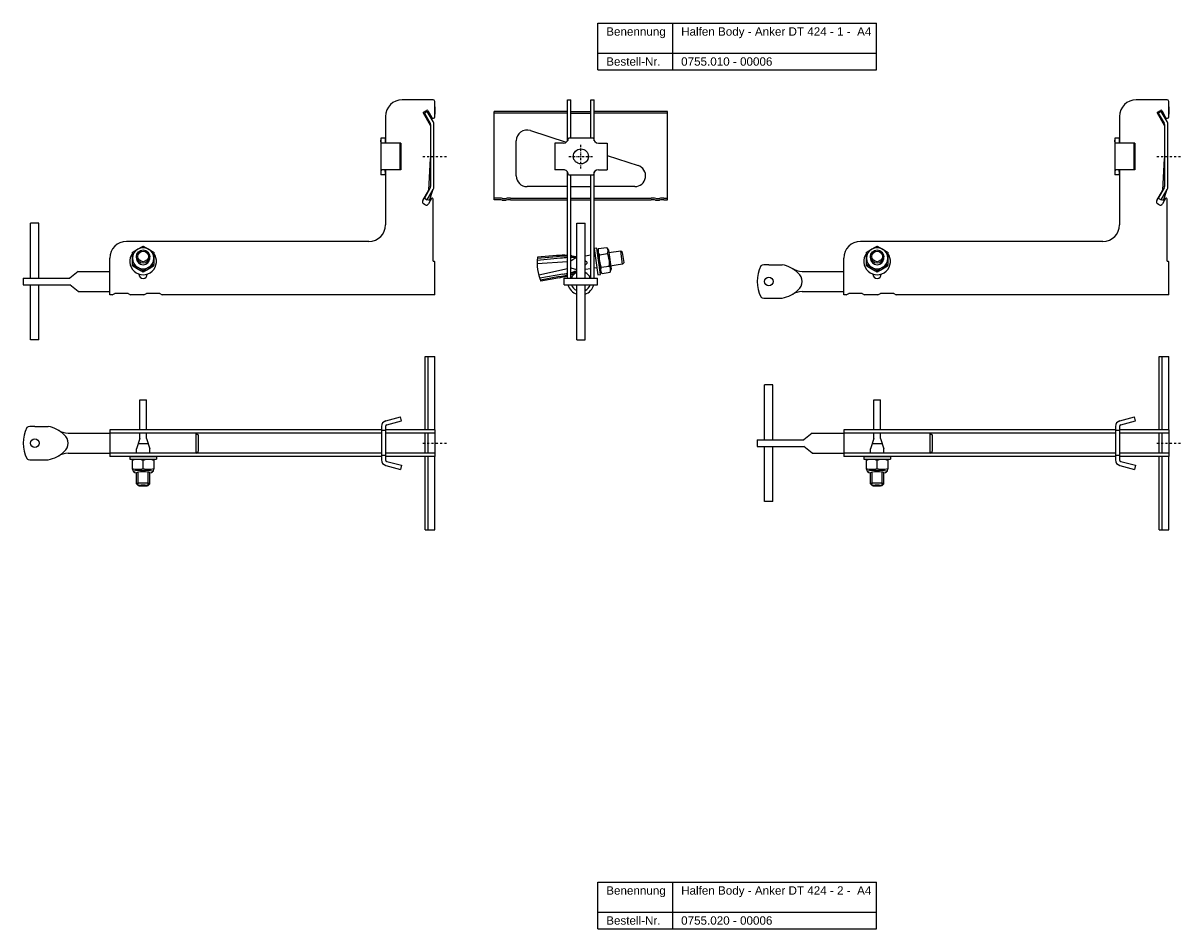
# Model space of a CAD drawing. Header units: millimetres. Extents: x 2245 to 3626, y -1202 to 170.
# Tile 2 of 4: x 2245 to 2940, y -373 to 170. Entities that reach past the tile are written whole.
import ezdxf

# ---------------------------------------------------------------- set-up
doc = ezdxf.new("R2010")
doc.units = ezdxf.units.MM
doc.header["$LTSCALE"] = 10
doc.linetypes.add('STRICHPUNKT2', pattern=[0.5, 0.25, -0.125, 0, -0.125])
doc.layers.add('HALFEN', color=2, linetype='Continuous')
doc.styles.add('ARIAL50', font='ARIAL.TTF', dxfattribs={"height": 5})

msp = doc.modelspace()

# ---------------------------------------------------------------- linework, layer by layer
at = {"layer": 'HALFEN'}
for p, q in [((2590.29, 170.28), (2757.49, 170.28)), ((2590.29, 142.28), (2590.29, 170.28)), ((2635.25, 142.28), (2635.25, 170.28)), ((2757.49, 142.28), (2757.49, 170.28)), ((2590.29, 152.28), (2757.49, 152.28)), ((2590.29, 142.28), (2757.49, 142.28)), ((2491.41, 124.36), (2472.91, 124.36)), ((2491.41, 124.36), (2472.91, 124.36)), ((2492.41, 120.09), (2492.41, 123.36)), ((2492.41, 114.17), (2492.41, 123.36)), ((2492.41, 120.09), (2492.41, 115.65)), ((2572.09, 99.69), (2572.09, 124.36)), ((2572.09, 124.36), (2574.09, 124.36)), ((2574.09, 101.36), (2574.09, 124.36)), ((2586.09, 101.35), (2586.09, 124.36)), ((2586.09, 124.36), (2588.09, 124.36)), ((2588.09, 99.7), (2588.09, 124.36)), ((2931.85, 124.36), (2913.35, 124.36)), ((2931.85, 124.36), (2913.35, 124.36)), ((2932.85, 120.09), (2932.85, 123.36)), ((2932.85, 114.17), (2932.85, 123.36)), ((2932.85, 120.09), (2932.85, 115.65)), ((2462.91, 114.36), (2462.91, 98.62)), ((2528.09, 64.35), (2528.09, 117.35)), ((2572.09, 117.35), (2528.09, 117.35)), ((2572.09, 116.35), (2528.09, 116.35)), ((2574.09, 117.35), (2586.09, 117.35)), ((2574.09, 116.35), (2586.09, 116.35)), ((2632.09, 117.35), (2588.09, 117.35)), ((2632.09, 116.35), (2588.09, 116.35)), ((2632.09, 64.35), (2632.09, 117.35)), ((2903.35, 114.36), (2903.35, 98.62)), ((2549.78, 105.9), (2571.32, 98.9)), ((2460.08, 101.36), (2460.08, 79.36)), ((2462.58, 101.36), (2460.08, 101.36)), ((2472.08, 98.36), (2460.87, 98.36)), ((2462.58, 101.36), (2462.58, 99.36)), ((2471.43, 98.36), (2471.43, 82.36)), ((2472.08, 98.36), (2472.08, 82.36)), ((2541.27, 78.72), (2541.27, 99.72)), ((2564.39, 98.37), (2564.37, 82.37)), ((2569.6, 98.37), (2564.39, 98.37)), ((2587.6, 101.35), (2572.6, 101.36)), ((2590.6, 98.35), (2595.81, 98.35)), ((2595.81, 98.35), (2595.79, 82.35)), ((2900.52, 101.36), (2900.52, 79.36)), ((2903.02, 101.36), (2900.52, 101.36)), ((2912.52, 98.36), (2901.31, 98.36)), ((2903.02, 101.36), (2903.02, 99.36)), ((2911.87, 98.36), (2911.87, 82.36)), ((2912.52, 98.36), (2912.52, 82.36)), ((2595.8, 90.95), (2614.41, 84.9)), ((2462.58, 79.36), (2460.08, 79.36)), ((2472.08, 82.36), (2460.87, 82.36)), ((2462.58, 81.36), (2462.58, 79.36)), ((2462.91, 82.1), (2462.91, 49.36)), ((2569.58, 82.37), (2564.37, 82.37)), ((2572.09, 17.36), (2572.09, 81.01)), ((2572.58, 79.36), (2587.58, 79.35)), ((2574.09, 17.36), (2574.09, 79.36)), ((2586.09, 17.36), (2586.09, 79.35)), ((2588.09, 17.36), (2588.09, 81.02)), ((2590.58, 82.35), (2595.79, 82.35)), ((2903.02, 79.36), (2900.52, 79.36)), ((2912.52, 82.36), (2901.31, 82.36)), ((2903.02, 81.36), (2903.02, 79.36)), ((2903.35, 82.1), (2903.35, 49.36)), ((2572.09, 72.22), (2547.77, 72.22)), ((2574.09, 72.22), (2586.09, 72.22)), ((2612.41, 72.22), (2588.09, 72.22)), ((2491.41, 27.66), (2491.41, 64.81)), ((2530.34, 65.35), (2528.09, 65.35)), ((2530.34, 64.35), (2528.09, 64.35)), ((2537.84, 65.35), (2572.09, 65.35)), ((2537.84, 64.35), (2572.09, 64.35)), ((2574.09, 65.35), (2586.09, 65.35)), ((2574.09, 64.35), (2586.09, 64.35)), ((2588.09, 65.35), (2622.34, 65.35)), ((2588.09, 64.35), (2622.34, 64.35)), ((2629.84, 65.35), (2632.09, 65.35)), ((2629.84, 64.35), (2632.09, 64.35)), ((2931.85, 27.66), (2931.85, 64.81)), ((2249.91, 17.36), (2249.91, 50.36)), ((2254.91, 50.36), (2249.91, 50.36)), ((2254.91, 17.36), (2254.91, 50.36)), ((2577.59, 17.36), (2577.59, 50.36)), ((2577.59, 50.36), (2582.59, 50.36)), ((2582.59, 17.36), (2582.59, 50.36)), ((2452.91, 39.36), (2307.41, 39.36)), ((2589.68, 35.42), (2588.09, 35.2)), ((2588.09, 35.2), (2590.32, 19.36)), ((2591.9, 19.58), (2589.68, 35.42)), ((2590.72, 35.07), (2589.98, 33.25)), ((2590.72, 35.07), (2595.5, 35.75)), ((2595.5, 35.75), (2596.72, 34.19)), ((2893.35, 39.36), (2747.85, 39.36)), ((2297.41, 7.36), (2297.41, 29.36)), ((2313.41, 29.47), (2313.41, 30.28)), ((2321.41, 29.47), (2321.41, 30.28)), ((2567.93, 29.29), (2553.9, 27.86)), ((2565.48, 30.92), (2554.06, 29.85)), ((2565.54, 30.22), (2554.12, 29.14)), ((2577.14, 29.57), (2574.09, 27.58)), ((2576.12, 29.66), (2577.14, 29.57)), ((2586.09, 31.04), (2582.59, 30.55)), ((2588.63, 31.39), (2588.09, 31.32)), ((2589.96, 33.4), (2591.57, 21.91)), ((2591.24, 31.36), (2596.02, 32.03)), ((2596.72, 34.19), (2598.33, 22.7)), ((2604.02, 33.56), (2596.94, 32.56)), ((2605.14, 25.64), (2604.02, 33.56)), ((2605.15, 32.71), (2604.02, 33.56)), ((2605.99, 26.76), (2605.15, 32.71)), ((2737.85, 7.36), (2737.85, 29.36)), ((2753.85, 29.47), (2753.85, 30.28)), ((2761.85, 29.47), (2761.85, 30.28)), ((2278.41, 21.36), (2273.41, 17.36)), ((2278.41, 21.36), (2297.41, 21.36)), ((2492.11, 27.36), (2491.71, 27.36)), ((2492.41, 7.36), (2492.41, 27.06)), ((2572.09, 27.17), (2553.82, 26)), ((2572.09, 22.85), (2554.79, 19.06)), ((2574.09, 23.8), (2574.16, 23.3)), ((2574.16, 23.3), (2574.09, 23.29)), ((2577.59, 22.25), (2574.16, 23.3)), ((2577.24, 21.69), (2577.59, 21.83)), ((2586.09, 22.96), (2582.59, 22.47)), ((2589.74, 23.47), (2588.09, 23.24)), ((2592.81, 20.2), (2591.6, 21.76)), ((2592.29, 23.92), (2597.07, 24.59)), ((2592.81, 20.2), (2597.59, 20.88)), ((2605.14, 25.64), (2596.19, 24.38)), ((2597.59, 20.88), (2598.33, 22.7)), ((2605.99, 26.76), (2605.14, 25.64)), ((2692.85, 25.36), (2700.85, 25.36)), ((2712.86, 21.36), (2737.85, 21.36)), ((2932.55, 27.36), (2932.15, 27.36)), ((2932.85, 7.36), (2932.85, 27.06)), ((2245.41, 17.36), (2273.41, 17.36)), ((2245.41, 17.36), (2245.41, 13.36)), ((2314.91, 19.66), (2314.91, 19.82)), ((2319.91, 19.66), (2319.91, 19.82)), ((2569.27, 19.78), (2555.38, 17.29)), ((2567.23, 18.24), (2555.95, 16.12)), ((2567.34, 17.6), (2556.07, 15.48)), ((2570.09, 17.36), (2590.09, 17.36)), ((2570.09, 13.36), (2570.09, 17.36)), ((2590.09, 13.36), (2590.09, 17.36)), ((2590.32, 19.36), (2591.9, 19.58)), ((2755.35, 19.66), (2755.35, 19.82)), ((2760.35, 19.66), (2760.35, 19.82)), ((2245.41, 13.36), (2273.41, 13.36)), ((2249.91, -19.64), (2249.91, 13.36)), ((2254.91, -19.64), (2254.91, 13.36)), ((2278.41, 9.36), (2273.41, 13.36)), ((2278.41, 9.36), (2297.41, 9.36)), ((2298.91, 7.36), (2297.41, 7.36)), ((2298.91, 7.36), (2300.41, 8.16)), ((2308.41, 8.16), (2300.41, 8.16)), ((2308.41, 8.16), (2309.91, 7.36)), ((2317.91, 7.36), (2309.91, 7.36)), ((2317.91, 7.36), (2319.41, 8.16)), ((2327.41, 8.16), (2319.41, 8.16)), ((2327.41, 8.16), (2328.91, 7.36)), ((2492.41, 7.36), (2328.91, 7.36)), ((2570.09, 13.36), (2590.09, 13.36)), ((2577.59, -19.64), (2577.59, 13.36)), ((2582.59, -19.64), (2582.59, 13.36)), ((2712.86, 9.36), (2737.85, 9.36)), ((2739.35, 7.36), (2737.85, 7.36)), ((2739.35, 7.36), (2740.85, 8.16)), ((2748.85, 8.16), (2740.85, 8.16)), ((2748.85, 8.16), (2750.35, 7.36)), ((2758.35, 7.36), (2750.35, 7.36)), ((2758.35, 7.36), (2759.85, 8.16)), ((2767.85, 8.16), (2759.85, 8.16)), ((2767.85, 8.16), (2769.35, 7.36)), ((2932.85, 7.36), (2769.35, 7.36)), ((2692.85, 5.36), (2700.85, 5.36)), ((2254.91, -19.64), (2249.91, -19.64)), ((2577.59, -19.64), (2582.59, -19.64)), ((2486.68, -73.62), (2486.68, -29.62)), ((2486.68, -29.62), (2492.41, -29.62)), ((2488.41, -73.62), (2488.41, -29.62)), ((2492.41, -73.62), (2492.41, -29.62)), ((2927.12, -73.62), (2927.12, -29.62)), ((2927.12, -29.62), (2932.85, -29.62)), ((2928.85, -73.62), (2928.85, -29.62)), ((2932.85, -73.62), (2932.85, -29.62)), ((2690.35, -79.62), (2690.35, -46.62)), ((2695.35, -46.62), (2690.35, -46.62)), ((2695.35, -79.62), (2695.35, -46.62)), ((2315.41, -55.6), (2319.41, -55.6)), ((2315.41, -73.62), (2315.41, -55.6)), ((2319.41, -73.62), (2319.41, -55.6)), ((2755.85, -55.6), (2759.85, -55.6)), ((2755.85, -73.62), (2755.85, -55.6)), ((2759.85, -73.62), (2759.85, -55.6)), ((2463.01, -68.26), (2471.76, -65.91)), ((2463.65, -70.67), (2472.41, -68.33)), ((2472.41, -68.33), (2471.76, -65.91)), ((2903.44, -68.26), (2912.2, -65.91)), ((2904.09, -70.67), (2912.85, -68.33)), ((2912.85, -68.33), (2912.2, -65.91)), ((2252.41, -71.62), (2260.41, -71.62)), ((2272.42, -75.62), (2297.41, -75.62)), ((2460.41, -73.62), (2297.41, -73.62)), ((2297.41, -73.62), (2297.41, -89.62)), ((2460.41, -75.62), (2297.41, -75.62)), ((2315.41, -78.85), (2315.41, -75.62)), ((2319.41, -78.85), (2319.41, -75.62)), ((2349.01, -75.62), (2349.01, -87.62)), ((2349.01, -75.62), (2350.41, -76.62)), ((2460.41, -71.64), (2460.41, -91.6)), ((2462.91, -74.12), (2460.41, -74.12)), ((2462.91, -71.64), (2462.91, -91.6)), ((2492.41, -73.62), (2462.91, -73.62)), ((2462.91, -73.62), (2462.91, -75.62)), ((2492.41, -75.62), (2462.91, -75.62)), ((2462.91, -75.62), (2462.91, -87.62)), ((2486.68, -87.62), (2486.68, -75.62)), ((2488.41, -87.62), (2488.41, -75.62)), ((2492.41, -73.62), (2492.41, -89.62)), ((2718.85, -75.62), (2713.85, -79.62)), ((2718.85, -75.62), (2737.85, -75.62)), ((2900.85, -73.62), (2737.85, -73.62)), ((2737.85, -73.62), (2737.85, -89.62)), ((2900.85, -75.62), (2737.85, -75.62)), ((2755.85, -78.85), (2755.85, -75.62)), ((2759.85, -78.85), (2759.85, -75.62)), ((2789.45, -75.62), (2789.45, -87.62)), ((2789.45, -75.62), (2790.85, -76.62)), ((2900.85, -71.64), (2900.85, -91.6)), ((2903.35, -74.12), (2900.85, -74.12)), ((2903.35, -71.64), (2903.35, -91.6)), ((2932.85, -73.62), (2903.35, -73.62)), ((2903.35, -73.62), (2903.35, -75.62)), ((2932.85, -75.62), (2903.35, -75.62)), ((2903.35, -75.62), (2903.35, -87.62)), ((2927.12, -87.62), (2927.12, -75.62)), ((2928.85, -87.62), (2928.85, -75.62)), ((2932.85, -73.62), (2932.85, -89.62)), ((2315.41, -78.85), (2313.41, -85.1)), ((2320.45, -82.1), (2314.41, -82.1)), ((2319.41, -78.85), (2321.41, -85.1)), ((2350.41, -76.62), (2350.41, -86.62)), ((2685.85, -79.62), (2713.85, -79.62)), ((2685.85, -79.62), (2685.85, -83.62)), ((2755.85, -78.85), (2753.85, -85.1)), ((2760.89, -82.1), (2754.85, -82.1)), ((2759.85, -78.85), (2761.85, -85.1)), ((2790.85, -76.62), (2790.85, -86.62)), ((2272.42, -87.62), (2297.41, -87.62)), ((2460.41, -87.62), (2297.41, -87.62)), ((2460.41, -89.62), (2297.41, -89.62)), ((2309.41, -89.62), (2325.41, -89.62)), ((2309.41, -89.62), (2309.41, -91.21)), ((2313.41, -87.62), (2313.41, -85.1)), ((2321.41, -87.62), (2321.41, -85.1)), ((2325.41, -89.62), (2325.41, -91.21)), ((2349.01, -87.62), (2350.41, -86.62)), ((2462.91, -89.12), (2460.41, -89.12)), ((2492.41, -87.62), (2462.91, -87.62)), ((2462.91, -87.62), (2462.91, -89.62)), ((2492.41, -89.62), (2462.91, -89.62)), ((2486.68, -133.62), (2486.68, -89.62)), ((2488.41, -133.62), (2488.41, -89.62)), ((2492.41, -133.62), (2492.41, -89.62)), ((2685.85, -83.62), (2713.85, -83.62)), ((2690.35, -116.62), (2690.35, -83.62)), ((2695.35, -116.62), (2695.35, -83.62)), ((2718.85, -87.62), (2713.85, -83.62)), ((2718.85, -87.62), (2737.85, -87.62)), ((2900.85, -87.62), (2737.85, -87.62)), ((2900.85, -89.62), (2737.85, -89.62)), ((2749.85, -89.62), (2765.85, -89.62)), ((2749.85, -89.62), (2749.85, -91.21)), ((2753.85, -87.62), (2753.85, -85.1)), ((2761.85, -87.62), (2761.85, -85.1)), ((2765.85, -89.62), (2765.85, -91.21)), ((2789.45, -87.62), (2790.85, -86.62)), ((2903.35, -89.12), (2900.85, -89.12)), ((2932.85, -87.62), (2903.35, -87.62)), ((2903.35, -87.62), (2903.35, -89.62)), ((2932.85, -89.62), (2903.35, -89.62)), ((2927.12, -133.62), (2927.12, -89.62)), ((2928.85, -133.62), (2928.85, -89.62)), ((2932.85, -133.62), (2932.85, -89.62)), ((2252.41, -91.62), (2260.41, -91.62)), ((2309.41, -91.21), (2325.41, -91.21)), ((2311.61, -91.21), (2310.91, -91.94)), ((2310.91, -91.94), (2310.91, -96.73)), ((2310.91, -96.73), (2311.61, -98.75)), ((2311.61, -91.21), (2323.21, -91.21)), ((2317.41, -96.73), (2317.41, -91.94)), ((2323.21, -91.21), (2323.91, -91.94)), ((2323.91, -96.73), (2323.21, -98.75)), ((2323.91, -91.94), (2323.91, -96.73)), ((2463.01, -94.98), (2471.76, -97.33)), ((2463.65, -92.57), (2472.41, -94.92)), ((2472.41, -94.92), (2471.76, -97.33)), ((2749.85, -91.21), (2765.85, -91.21)), ((2752.05, -91.21), (2751.35, -91.94)), ((2751.35, -91.94), (2751.35, -96.73)), ((2751.35, -96.73), (2752.05, -98.75)), ((2752.05, -91.21), (2763.65, -91.21)), ((2757.85, -96.73), (2757.85, -91.94)), ((2763.65, -91.21), (2764.35, -91.94)), ((2764.35, -96.73), (2763.65, -98.75)), ((2764.35, -91.94), (2764.35, -96.73)), ((2903.44, -94.98), (2912.2, -97.33)), ((2904.09, -92.57), (2912.85, -94.92)), ((2912.85, -94.92), (2912.2, -97.33)), ((2313.41, -106.1), (2313.41, -99.33)), ((2313.41, -106.1), (2313.41, -99.33)), ((2314.41, -107.1), (2314.41, -98.99)), ((2314.41, -107.1), (2314.41, -98.99)), ((2320.41, -107.1), (2320.41, -98.99)), ((2320.41, -107.1), (2320.41, -98.99)), ((2321.41, -106.1), (2321.41, -99.33)), ((2321.41, -106.1), (2321.41, -99.33)), ((2753.85, -106.1), (2753.85, -99.33)), ((2753.85, -106.1), (2753.85, -99.33)), ((2754.85, -107.1), (2754.85, -98.99)), ((2754.85, -107.1), (2754.85, -98.99)), ((2760.85, -107.1), (2760.85, -98.99)), ((2760.85, -107.1), (2760.85, -98.99)), ((2761.85, -106.1), (2761.85, -99.33)), ((2761.85, -106.1), (2761.85, -99.33)), ((2314.41, -107.1), (2313.41, -106.1)), ((2314.41, -107.1), (2313.41, -106.1)), ((2320.41, -107.1), (2321.41, -106.1)), ((2320.41, -107.1), (2321.41, -106.1)), ((2754.85, -107.1), (2753.85, -106.1)), ((2754.85, -107.1), (2753.85, -106.1)), ((2760.85, -107.1), (2761.85, -106.1)), ((2760.85, -107.1), (2761.85, -106.1)), ((2695.35, -116.62), (2690.35, -116.62)), ((2486.68, -133.62), (2492.41, -133.62)), ((2927.12, -133.62), (2932.85, -133.62)), ((2590.29, -344.93), (2757.49, -344.93)), ((2590.29, -372.93), (2590.29, -344.93)), ((2635.25, -372.93), (2635.25, -344.93)), ((2757.49, -372.93), (2757.49, -344.93)), ((2590.29, -362.93), (2757.49, -362.93)), ((2590.29, -372.93), (2757.49, -372.93))]:
    msp.add_line(p, q, dxfattribs=at)
at = {"layer": 'HALFEN', "extrusion": (0, 1, 0)}
for p, q in [((2489.89, 108.82), (2485.56, 116.31)), ((2485.74, 116.99), (2487.48, 117.99)), ((2487.89, 117.35), (2486.16, 116.35)), ((2486.16, 116.35), (2489.69, 110.23)), ((2491.42, 111.23), (2487.89, 117.35)), ((2488.16, 117.81), (2490.55, 113.67)), ((2930.33, 108.82), (2926, 116.31)), ((2926.18, 116.99), (2927.92, 117.99)), ((2928.33, 117.35), (2926.59, 116.35)), ((2926.59, 116.35), (2930.13, 110.23)), ((2931.86, 111.23), (2928.33, 117.35)), ((2928.6, 117.81), (2930.98, 113.67)), ((2489.89, 109.48), (2489.89, 72.22)), ((2491.89, 72.22), (2491.89, 109.48)), ((2930.33, 109.48), (2930.33, 72.22)), ((2932.33, 72.22), (2932.33, 109.48)), ((2488.76, 70.08), (2489.89, 89.19)), ((2929.2, 70.08), (2930.33, 89.19)), ((2485.2, 63.91), (2488.76, 70.08)), ((2489.69, 71.47), (2486.16, 65.35)), ((2487.89, 64.36), (2491.42, 70.47)), ((2489.29, 63.85), (2491.2, 70.09)), ((2925.63, 63.91), (2929.2, 70.08)), ((2930.13, 71.47), (2926.59, 65.35)), ((2928.33, 64.36), (2931.86, 70.47)), ((2929.73, 63.85), (2931.64, 70.09)), ((2486.16, 65.35), (2487.87, 64.36)), ((2487.89, 64.36), (2487.87, 64.36)), ((2488.23, 64.23), (2487.89, 64.36)), ((2489.29, 63.85), (2488.23, 64.23)), ((2490.48, 65.06), (2488.66, 61.91)), ((2926.59, 65.35), (2928.31, 64.36)), ((2928.33, 64.36), (2928.31, 64.36)), ((2928.67, 64.23), (2928.33, 64.36)), ((2929.73, 63.85), (2928.67, 64.23)), ((2930.92, 65.06), (2929.1, 61.91)), ((2486.61, 61.36), (2485.74, 61.86)), ((2927.05, 61.36), (2926.18, 61.86)), ((2311.01, 24.79), (2311.01, 25.53)), ((2317.41, 21.12), (2317.41, 21.86)), ((2323.81, 24.79), (2323.81, 25.53)), ((2751.45, 24.79), (2751.45, 25.53)), ((2757.85, 21.12), (2757.85, 21.86)), ((2764.25, 24.79), (2764.25, 25.53))]:
    msp.add_line(p, q, dxfattribs=at)
at = {"layer": 'HALFEN', "color": 1, "linetype": 'STRICHPUNKT2', "ltscale": 0.5}
for p, q in [((2580.09, 83.11), (2580.09, 97.61)), ((2485.16, 90.36), (2499.66, 90.36)), ((2572.84, 90.36), (2587.34, 90.36)), ((2925.6, 90.36), (2940.1, 90.36)), ((2485.16, -81.62), (2499.66, -81.62)), ((2925.6, -81.62), (2940.1, -81.62))]:
    msp.add_line(p, q, dxfattribs=at)
at = {"layer": 'HALFEN'}
for centre, radius in [((2580.09, 90.36), 4.5), ((2692.85, 15.36), 2.55), ((2252.41, -81.62), 2.55)]:
    msp.add_circle(centre, radius, dxfattribs=at)
for centre, radius, start, end in [((2472.91, 114.36), 10, 90, 180), ((2491.41, 123.36), 1, 0, 90), ((2913.35, 114.36), 10, 90, 180), ((2931.85, 123.36), 1, 0, 90), ((2485.99, 116.56), 0.5, 120, 210), ((2487.73, 117.56), 0.5, 30, 120), ((2491.41, 114.17), 1, 210, 0), ((2488.39, 109.48), 3.5, 360, 30), ((2926.43, 116.56), 0.5, 120, 210), ((2928.17, 117.56), 0.5, 30, 120), ((2931.85, 114.17), 1, 210, 0), ((2928.83, 109.48), 3.5, 360, 30), ((2488.39, 109.48), 1.5, 0, 30), ((2547.77, 99.72), 6.5, 72, 180), ((2928.83, 109.48), 1.5, 0, 30), ((2569.6, 101.37), 3, 269.95559, 359.95559), ((2590.6, 101.35), 3, 179.95559, 269.95559), ((2612.41, 78.72), 6.5, 270, 72), ((2547.77, 78.72), 6.5, 180, 270), ((2569.58, 79.37), 3, 359.95559, 89.95559), ((2590.58, 79.35), 3, 89.95559, 179.95559), ((2488.39, 72.22), 1.5, 330, 360), ((2488.39, 72.22), 3.5, 330, 0), ((2928.83, 72.22), 1.5, 330, 360), ((2928.83, 72.22), 3.5, 330, 0), ((2486.49, 63.16), 1.5, 150, 240), ((2490.91, 64.81), 0.5, 0, 150), ((2530.34, 49.35), 16, 80.36636, 90), ((2530.34, 49.35), 15, 80.36636, 90), ((2534.09, 71.44), 7.41, 260.36636, 279.63364), ((2534.09, 71.44), 6.41, 260.36636, 279.63364), ((2537.84, 49.35), 16, 90, 99.63364), ((2537.84, 49.35), 15, 90, 99.63364), ((2622.34, 49.35), 16, 80.36636, 90), ((2622.34, 49.35), 15, 80.36636, 90), ((2626.09, 71.44), 7.41, 260.36636, 279.63364), ((2626.09, 71.44), 6.41, 260.36636, 279.63364), ((2629.84, 49.35), 16, 90, 99.63364), ((2629.84, 49.35), 15, 90, 99.63364), ((2926.93, 63.16), 1.5, 150, 240), ((2931.35, 64.81), 0.5, 0, 150), ((2487.36, 62.66), 1.5, 240, 330), ((2927.8, 62.66), 1.5, 240, 330), ((2452.91, 49.36), 10, 270, 0), ((2893.35, 49.36), 10, 270, 0), ((2307.41, 29.36), 10, 90, 180), ((2593.05, 33.51), 3.32, 333.56153, 33.56153), ((2747.85, 29.36), 10, 90, 180), ((2317.41, 27.42), 8, 143.1301, 36.8699), ((2580.62, 26.23), 26.8, 172.24397, 203.64347), ((2569.49, -11.23), 42.29, 86.47165, 95.44157), ((2569.65, -0.15), 30.65, 85.43459, 97.65576), ((2573.95, -13.98), 43.69, 92.44132, 97.9226), ((2569.49, -11.23), 42.29, 83.07738, 83.75165), ((2569.65, -0.15), 30.65, 74.98685, 81.67144), ((2573.95, -13.98), 43.69, 87.15167, 89.81779), ((2579.32, 50.74), 20.54, 256.67305, 265.17141), ((2593.69, 33.6), 3.32, 162.43847, 222.43847), ((2603.47, 29.28), 12.4, 170.38303, 205.61697), ((2584.84, 26.67), 12.4, 350.38303, 25.61697), ((2757.85, 27.42), 8, 143.1301, 36.8699), ((2491.71, 27.66), 0.3, 180, 270), ((2492.11, 27.06), 0.3, 0, 90), ((2562.8, 48.57), 30.65, 291.60765, 298.84489), ((2563.13, 63.04), 43.69, 284.53264, 288.84833), ((2586.12, 2.31), 20.54, 114.55078, 119.32695), ((2569.65, -0.15), 30.65, 63.44584, 65.02826), ((2562.8, 48.57), 30.65, 310.20847, 312.55416), ((2583.18, 26.69), 0.594, 357.93529, 73.26541), ((2583.21, 26.49), 0.594, 302.73459, 18.06471), ((2595.26, 22.44), 3.32, 153.56153, 213.56153), ((2594.62, 22.35), 3.32, 342.43847, 42.43847), ((2706.41, 15.36), 20.55, 153.10667, 206.89333), ((2688.97, 24.2), 1, 95.71948, 153.10667), ((2692.19, -8.02), 33.38, 88.87071, 95.71948), ((2697.39, 6.97), 18.71, 45.68888, 79.34138), ((2713.56, 34.91), 13.57, 240.09537, 267.05052), ((2932.15, 27.66), 0.3, 180, 270), ((2932.55, 27.06), 0.3, 0, 90), ((2317.41, 19.66), 2.5, 180, 0), ((2562.8, 48.57), 30.65, 278.34424, 287.63767), ((2559.59, 59.17), 42.29, 280.55843, 287.18811), ((2563.13, 63.04), 43.69, 278.0774, 281.83857), ((2559.59, 59.17), 42.29, 290.04791, 292.92262), ((2580.09, 15.36), 6, 114.62432, 160.52878), ((2580.09, 15.36), 6, 19.47122, 65.37568), ((2706.42, 15.36), 6.43, 308.92503, 51.07497), ((2757.85, 19.66), 2.5, 180, 0), ((2580.09, 15.36), 8, 194.47751, 251.79004), ((2580.09, 15.36), 6, 199.47122, 245.37568), ((2580.09, 15.36), 6, 199.47122, 245.37568), ((2580.09, 15.36), 8, 288.20996, 345.52249), ((2580.09, 15.36), 6, 294.62432, 340.52878), ((2580.09, 15.36), 6, 294.62432, 340.52878), ((2697.39, 23.75), 18.71, 280.65862, 314.31112), ((2713.56, -4.2), 13.57, 92.94948, 119.90463), ((2688.97, 6.51), 1, 206.89333, 264.28052), ((2692.19, 38.73), 33.38, 264.28052, 271.12929), ((2463.91, -71.64), 3.5, 105, 180), ((2904.35, -71.64), 3.5, 105, 180), ((2265.97, -81.62), 20.55, 153.10667, 206.89333), ((2248.53, -72.78), 1, 95.71948, 153.10667), ((2251.75, -105), 33.38, 88.87071, 95.71948), ((2256.95, -90.01), 18.71, 45.68888, 79.34138), ((2273.12, -62.07), 13.57, 240.09537, 267.05052), ((2463.91, -71.64), 1, 105, 180), ((2904.35, -71.64), 1, 105, 180), ((2265.98, -81.62), 6.43, 308.92503, 51.07497), ((2256.95, -73.23), 18.71, 280.65862, 314.31112), ((2273.12, -101.17), 13.57, 92.94948, 119.90463), ((2248.53, -90.47), 1, 206.89333, 264.28052), ((2251.75, -58.24), 33.38, 264.28052, 271.12929), ((2314.16, -100.73), 9.37, 69.70545, 110.29455), ((2314.16, -87.94), 9.37, 249.70545, 290.29455), ((2320.66, -100.73), 9.37, 69.70545, 110.29455), ((2320.66, -87.94), 9.37, 249.70545, 290.29455), ((2463.91, -91.6), 3.5, 180, 255), ((2463.91, -91.6), 1, 180, 255), ((2754.6, -100.73), 9.37, 69.70545, 110.29455), ((2754.6, -87.94), 9.37, 249.70545, 290.29455), ((2761.1, -100.73), 9.37, 69.70545, 110.29455), ((2761.1, -87.94), 9.37, 249.70545, 290.29455), ((2904.35, -91.6), 3.5, 180, 255), ((2904.35, -91.6), 1, 180, 255)]:
    msp.add_arc(centre, radius, start, end, dxfattribs=at)
for centre, major_axis, ratio, start_param, end_param in [((2317.41, 29.26), (6.4, 0), 0.992546, 2.094395, 3.141593), ((2317.41, 29.26), (6.4, 0), 0.992546, 1.047198, 2.094395), ((2317.41, 29.26), (-6.4, 0), 0.992546, 3.141593, 4.18879), ((2757.85, 29.26), (6.4, 0), 0.992546, 2.094395, 3.141593), ((2757.85, 29.26), (6.4, 0), 0.992546, 1.047198, 2.094395), ((2757.85, 29.26), (-6.4, 0), 0.992546, 3.141593, 4.18879), ((2317.41, 29.26), (6.4, 0), 0.992546, 3.141593, 4.18879), ((2317.41, 29.4), (-4, 0), 0.992546, -0.018407, 1.570796), ((2317.41, 29.4), (4, 0), 0.992546, 4.712389, 6.301592), ((2317.41, 29.26), (-6.4, 0), 0.992546, 2.094395, 3.141593), ((2757.85, 29.26), (6.4, 0), 0.992546, 3.141593, 4.18879), ((2757.85, 29.4), (-4, 0), 0.992546, -0.018407, 1.570796), ((2757.85, 29.4), (4, 0), 0.992546, 4.712389, 6.301592), ((2757.85, 29.26), (-6.4, 0), 0.992546, 2.094395, 3.141593), ((2317.41, 29.26), (-6.4, 0), 0.992546, 1.047198, 2.094395), ((2757.85, 29.26), (-6.4, 0), 0.992546, 1.047198, 2.094395), ((2317.41, -98.75), (-5.8, 0), 0.139173, 2.331809, 7.092969), ((2317.41, -99.36), (4, 0), 0.139033, 0.050629, 3.096659), ((2757.85, -98.75), (-5.8, 0), 0.139173, 2.331809, 7.092969), ((2757.85, -99.36), (4, 0), 0.139033, 0.050629, 3.096659), ((2317.41, -106.11), (-4, 0), 0.139173, 3.158116, 6.266662), ((2317.41, -106.11), (-4, 0), 0.139173, 3.158116, 6.266662), ((2757.85, -106.11), (-4, 0), 0.139173, 3.158116, 6.266662), ((2757.85, -106.11), (-4, 0), 0.139173, 3.158116, 6.266662)]:
    msp.add_ellipse(centre, major_axis=major_axis, ratio=ratio, start_param=start_param, end_param=end_param, dxfattribs=at)
for centre, major_axis, ratio in [((2317.41, 30.28), (4, 0), 0.992546), ((2317.41, 30.37), (3.2, 0), 0.992546), ((2757.85, 30.28), (4, 0), 0.992546), ((2757.85, 30.37), (3.2, 0), 0.992546), ((2317.41, -107.1), (-3, 0), 0.139173), ((2317.41, -107.1), (-3, 0), 0.139173), ((2757.85, -107.1), (-3, 0), 0.139173), ((2757.85, -107.1), (-3, 0), 0.139173)]:
    msp.add_ellipse(centre, major_axis=major_axis, ratio=ratio, dxfattribs=at)
for points, knots in [([(2460.87, 98.36), (2460.77, 98.36), (2460.67, 98.37), (2460.5, 98.44), (2460.42, 98.49), (2460.3, 98.63), (2460.25, 98.72), (2460.17, 98.93), (2460.15, 99.05), (2460.11, 99.3), (2460.1, 99.44), (2460.09, 99.74), (2460.08, 99.89), (2460.08, 100.05)], [12.939429, 12.939429, 12.939429, 12.939429, 13.450896, 13.450896, 13.981749, 13.981749, 14.512603, 14.512603, 15.043457, 15.043457, 15.58114, 15.58114, 16.065881, 16.065881, 16.065881, 16.065881]), ([(2462.6, 99.2), (2462.6, 99.14), (2462.61, 99.08), (2462.65, 98.95), (2462.67, 98.88), (2462.75, 98.75), (2462.8, 98.7), (2462.87, 98.64), (2462.9, 98.63), (2462.92, 98.61)], [4.1764157, 4.1764157, 4.1764157, 4.1764157, 4.4061223, 4.4061223, 4.6848401, 4.6848401, 4.9635579, 4.9635579, 5.0545355, 5.0545355, 5.0545355, 5.0545355]), ([(2462.92, 98.61), (2462.96, 98.58), (2463, 98.55), (2463.1, 98.48), (2463.16, 98.45), (2463.22, 98.42)], [2.958333, 2.958333, 2.958333, 2.958333, 3.2000176, 3.2000176, 3.5438255, 3.5438255, 3.5438255, 3.5438255]), ([(2463.58, 98.36), (2463.47, 98.36), (2463.36, 98.38), (2463.24, 98.42), (2463.23, 98.42), (2463.22, 98.42)], [0, 0, 0, 0, 0.6724021, 0.6724021, 0.712352, 0.712352, 0.712352, 0.712352]), ([(2901.31, 98.36), (2901.2, 98.36), (2901.11, 98.37), (2900.94, 98.44), (2900.86, 98.49), (2900.74, 98.63), (2900.69, 98.72), (2900.61, 98.93), (2900.58, 99.05), (2900.55, 99.3), (2900.54, 99.44), (2900.52, 99.74), (2900.52, 99.89), (2900.52, 100.05)], [12.939429, 12.939429, 12.939429, 12.939429, 13.450896, 13.450896, 13.981749, 13.981749, 14.512603, 14.512603, 15.043457, 15.043457, 15.58114, 15.58114, 16.065881, 16.065881, 16.065881, 16.065881]), ([(2903.03, 99.2), (2903.04, 99.14), (2903.05, 99.08), (2903.08, 98.95), (2903.11, 98.88), (2903.19, 98.75), (2903.24, 98.7), (2903.31, 98.64), (2903.33, 98.63), (2903.36, 98.61)], [4.1764157, 4.1764157, 4.1764157, 4.1764157, 4.4061223, 4.4061223, 4.6848401, 4.6848401, 4.9635579, 4.9635579, 5.0545355, 5.0545355, 5.0545355, 5.0545355]), ([(2903.36, 98.61), (2903.4, 98.58), (2903.44, 98.55), (2903.54, 98.48), (2903.6, 98.45), (2903.66, 98.42)], [2.958333, 2.958333, 2.958333, 2.958333, 3.2000176, 3.2000176, 3.5438255, 3.5438255, 3.5438255, 3.5438255]), ([(2904.02, 98.36), (2903.91, 98.36), (2903.79, 98.38), (2903.68, 98.42), (2903.67, 98.42), (2903.66, 98.42)], [0, 0, 0, 0, 0.6724021, 0.6724021, 0.712352, 0.712352, 0.712352, 0.712352]), ([(2460.87, 82.36), (2460.77, 82.36), (2460.67, 82.34), (2460.5, 82.27), (2460.42, 82.22), (2460.3, 82.08), (2460.25, 81.99), (2460.17, 81.79), (2460.15, 81.67), (2460.11, 81.41), (2460.1, 81.27), (2460.09, 80.97), (2460.08, 80.82), (2460.08, 80.66)], [12.939429, 12.939429, 12.939429, 12.939429, 13.450896, 13.450896, 13.981749, 13.981749, 14.512603, 14.512603, 15.043457, 15.043457, 15.58114, 15.58114, 16.065881, 16.065881, 16.065881, 16.065881]), ([(2462.6, 81.51), (2462.6, 81.58), (2462.61, 81.64), (2462.65, 81.76), (2462.67, 81.84), (2462.75, 81.96), (2462.8, 82.02), (2462.87, 82.07), (2462.9, 82.09), (2462.92, 82.1)], [4.1764157, 4.1764157, 4.1764157, 4.1764157, 4.4061223, 4.4061223, 4.6848401, 4.6848401, 4.9635579, 4.9635579, 5.0545355, 5.0545355, 5.0545355, 5.0545355]), ([(2462.92, 82.1), (2462.96, 82.14), (2463, 82.17), (2463.1, 82.23), (2463.16, 82.27), (2463.22, 82.29)], [2.958333, 2.958333, 2.958333, 2.958333, 3.2000176, 3.2000176, 3.5438255, 3.5438255, 3.5438255, 3.5438255]), ([(2463.58, 82.36), (2463.47, 82.36), (2463.36, 82.34), (2463.24, 82.3), (2463.23, 82.29), (2463.22, 82.29)], [0, 0, 0, 0, 0.6724021, 0.6724021, 0.712352, 0.712352, 0.712352, 0.712352]), ([(2901.31, 82.36), (2901.2, 82.36), (2901.11, 82.34), (2900.94, 82.27), (2900.86, 82.22), (2900.74, 82.08), (2900.69, 81.99), (2900.61, 81.79), (2900.58, 81.67), (2900.55, 81.41), (2900.54, 81.27), (2900.52, 80.97), (2900.52, 80.82), (2900.52, 80.66)], [12.939429, 12.939429, 12.939429, 12.939429, 13.450896, 13.450896, 13.981749, 13.981749, 14.512603, 14.512603, 15.043457, 15.043457, 15.58114, 15.58114, 16.065881, 16.065881, 16.065881, 16.065881]), ([(2903.03, 81.51), (2903.04, 81.58), (2903.05, 81.64), (2903.08, 81.76), (2903.11, 81.84), (2903.19, 81.96), (2903.24, 82.02), (2903.31, 82.07), (2903.33, 82.09), (2903.36, 82.1)], [4.1764157, 4.1764157, 4.1764157, 4.1764157, 4.4061223, 4.4061223, 4.6848401, 4.6848401, 4.9635579, 4.9635579, 5.0545355, 5.0545355, 5.0545355, 5.0545355]), ([(2903.36, 82.1), (2903.4, 82.14), (2903.44, 82.17), (2903.54, 82.23), (2903.6, 82.27), (2903.66, 82.29)], [2.958333, 2.958333, 2.958333, 2.958333, 3.2000176, 3.2000176, 3.5438255, 3.5438255, 3.5438255, 3.5438255]), ([(2904.02, 82.36), (2903.91, 82.36), (2903.79, 82.34), (2903.68, 82.3), (2903.67, 82.29), (2903.66, 82.29)], [0, 0, 0, 0, 0.6724021, 0.6724021, 0.712352, 0.712352, 0.712352, 0.712352])]:
    msp.add_open_spline(points, degree=3, knots=knots, dxfattribs=at)
for points in [[(2462.58, 99.36), (2462.58, 99.3), (2462.59, 99.25), (2462.6, 99.2)], [(2903.02, 99.36), (2903.02, 99.3), (2903.03, 99.25), (2903.03, 99.2)], [(2462.58, 81.36), (2462.58, 81.41), (2462.59, 81.46), (2462.6, 81.51)], [(2903.02, 81.36), (2903.02, 81.41), (2903.03, 81.46), (2903.03, 81.51)]]:
    msp.add_open_spline(points, degree=3, dxfattribs=at)
for points, weights in [([(2311.01, 32.86), (2312.73, 33.91), (2314.21, 34.76)], [1.10687800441, 1.09201433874, 1]), ([(2314.21, 34.76), (2315.7, 35.61), (2317.41, 36.53)], [1, 1.09201433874, 1.10687800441]), ([(2317.41, 36.53), (2319.13, 35.61), (2320.61, 34.76)], [1.10687800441, 1.09201433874, 1]), ([(2320.61, 34.76), (2322.1, 33.91), (2323.81, 32.86)], [1, 1.09201433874, 1.10687800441]), ([(2751.45, 32.86), (2753.17, 33.91), (2754.65, 34.76)], [1.10687800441, 1.09201433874, 1]), ([(2754.65, 34.76), (2756.14, 35.61), (2757.85, 36.53)], [1, 1.09201433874, 1.10687800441]), ([(2757.85, 36.53), (2759.57, 35.61), (2761.05, 34.76)], [1.10687800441, 1.09201433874, 1]), ([(2761.05, 34.76), (2762.54, 33.91), (2764.25, 32.86)], [1, 1.09201433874, 1.10687800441]), ([(2311.01, 29.26), (2311.01, 30.96), (2311.01, 32.86)], [1, 1.09201433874, 1.10687800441]), ([(2311.01, 25.53), (2311.01, 27.56), (2311.01, 29.26)], [1.10687800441, 1.09201433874, 1]), ([(2323.81, 32.86), (2323.81, 30.96), (2323.81, 29.26)], [1.10687800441, 1.09201433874, 1]), ([(2323.81, 29.26), (2323.81, 27.56), (2323.81, 25.53)], [1, 1.09201433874, 1.10687800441]), ([(2751.45, 29.26), (2751.45, 30.96), (2751.45, 32.86)], [1, 1.09201433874, 1.10687800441]), ([(2751.45, 25.53), (2751.45, 27.56), (2751.45, 29.26)], [1.10687800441, 1.09201433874, 1]), ([(2764.25, 32.86), (2764.25, 30.96), (2764.25, 29.26)], [1.10687800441, 1.09201433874, 1]), ([(2764.25, 29.26), (2764.25, 27.56), (2764.25, 25.53)], [1, 1.09201433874, 1.10687800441]), ([(2314.21, 23.76), (2312.73, 24.61), (2311.01, 25.53)], [1, 1.09201433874, 1.10687800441]), ([(2311.01, 24.79), (2312.73, 23.74), (2314.21, 22.88)], [1.10687800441, 1.09201433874, 1]), ([(2317.41, 21.86), (2315.7, 22.91), (2314.21, 23.76)], [1.10687800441, 1.09201433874, 1]), ([(2314.21, 22.88), (2315.7, 22.03), (2317.41, 21.12)], [1, 1.09201433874, 1.10687800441]), ([(2320.61, 23.76), (2319.13, 22.91), (2317.41, 21.86)], [1, 1.09201433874, 1.10687800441]), ([(2317.41, 21.12), (2319.13, 22.03), (2320.61, 22.88)], [1.10687800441, 1.09201433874, 1]), ([(2323.81, 25.53), (2322.1, 24.61), (2320.61, 23.76)], [1.10687800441, 1.09201433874, 1]), ([(2320.61, 22.88), (2322.1, 23.74), (2323.81, 24.79)], [1, 1.09201433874, 1.10687800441]), ([(2754.65, 23.76), (2753.17, 24.61), (2751.45, 25.53)], [1, 1.09201433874, 1.10687800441]), ([(2751.45, 24.79), (2753.17, 23.74), (2754.65, 22.88)], [1.10687800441, 1.09201433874, 1]), ([(2757.85, 21.86), (2756.14, 22.91), (2754.65, 23.76)], [1.10687800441, 1.09201433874, 1]), ([(2754.65, 22.88), (2756.14, 22.03), (2757.85, 21.12)], [1, 1.09201433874, 1.10687800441]), ([(2761.05, 23.76), (2759.57, 22.91), (2757.85, 21.86)], [1, 1.09201433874, 1.10687800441]), ([(2757.85, 21.12), (2759.57, 22.03), (2761.05, 22.88)], [1.10687800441, 1.09201433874, 1]), ([(2764.25, 25.53), (2762.54, 24.61), (2761.05, 23.76)], [1.10687800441, 1.09201433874, 1]), ([(2761.05, 22.88), (2762.54, 23.74), (2764.25, 24.79)], [1, 1.09201433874, 1.10687800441])]:
    msp.add_rational_spline(points, weights, degree=2, dxfattribs=at)

# ---------------------------------------------------------------- texts
at = {"layer": 'HALFEN', "style": 'ARIAL50'}
for s, p in [('Benennung', (2595.29, 162.78)), ('Halfen Body - Anker DT 424 - 1 -  A4', (2640.25, 162.78)), ('Bestell-Nr.', (2595.29, 144.78)), ('0755.010 - 00006', (2640.25, 144.78)), ('Halfen Body - Anker DT 424 - 2 -  A4', (2640.25, -352.43)), ('Benennung', (2595.29, -352.43)), ('Bestell-Nr.', (2595.29, -370.43)), ('0755.020 - 00006', (2640.25, -370.43))]:
    msp.add_text(s, height=5, dxfattribs=at).set_placement(p)

doc.saveas('drawing.dxf')
